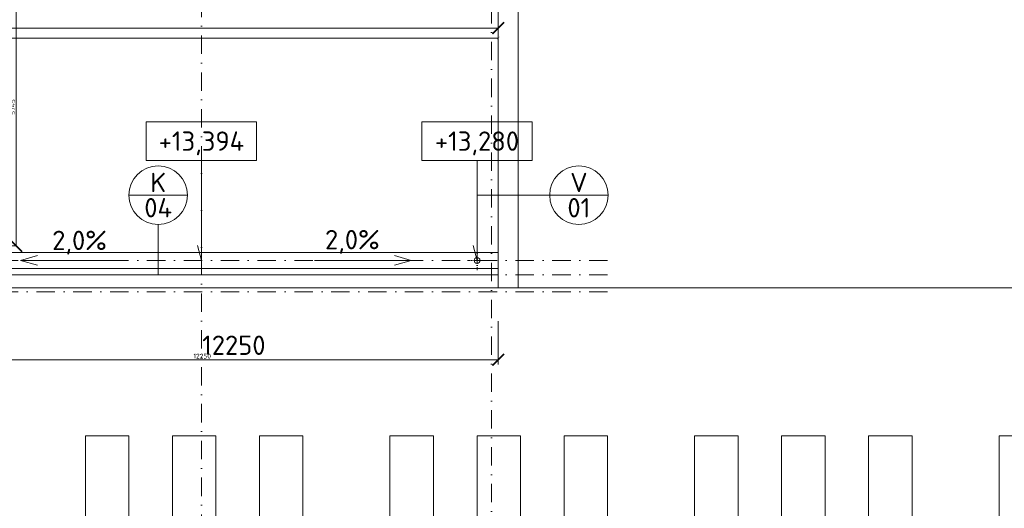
# Model space of a CAD drawing. Header units: millimetres. Extents: x -916886 to 3713765, y -2985421 to 1675785.
# Tile 242 of 256: x 140791 to 161157, y 226822 to 236930. Entities that reach past the tile are written whole.
import ezdxf
from ezdxf.enums import TextEntityAlignment as Align

# ---------------------------------------------------------------- set-up
doc = ezdxf.new("R2010")
doc.units = ezdxf.units.MM
doc.linetypes.add('CENTERX2', pattern=[101.6, 63.5, -12.7, 12.7, -12.7])
doc.linetypes.add('DASHDOT', pattern=[25.4, 12.7, -6.35, 0, -6.35])
doc.layers.get('Defpoints').update_dxf_attribs({"color": 8})
for name, color, linetype, lineweight in [('A99_N_kce-pohl', 1, 'Continuous', 9), ('A99_N_koty-200', 5, 'Continuous', 5), ('A99_N_koty-200 @ 200', 5, 'Continuous', 5), ('A99_N_koty-200 @ 50 (2)', 5, 'Continuous', 5), ('A99_N_koty-vysk', 160, 'Continuous', 9), ('A99_N_znaceni 200', 5, 'Continuous', 5), ('A99_S_kce-pohl', 7, 'Continuous', 5), ('A99_S_osy', 1, 'CENTERX2', 5)]:
    doc.layers.add(name, color=color, linetype=linetype, lineweight=lineweight)
doc.styles.add('A99_kota', font='isocpeur.ttf', dxfattribs={"height": 2})
doc.styles.add('A99_popis', font='isocpeur.ttf')
doc.styles.add('ad_popis 100', font='isocpeur.ttf', dxfattribs={"height": 200})
doc.dimstyles.new('A99_kota_200 new', dxfattribs={"dimscale": 200, "dimtxt": 2, "dimasz": 1.2, "dimexe": 0.5, "dimexo": 1.5, "dimgap": 0.5, "dimtad": 1, "dimdec": 0, "dimzin": 3, "dimdsep": 46, "dimtxsty": 'A99_kota', "dimblk": 'ARCHTICK', "dimcen": 2.5, "dimazin": 2, "dimtfac": 0.75, "dimtdec": 0, "dimtix": 1, "dimtmove": 2, "dimatfit": 0, "dimfxl": 0, "dimtolj": 1, "dimtzin": 0, "dimlwd": 5, "dimlwe": 5, "dimarcsym": 0})

# ---------------------------------------------------------------- blocks, each defined once
blk = doc.blocks.new('světlíky hala D1')
at = {"linetype": 'Continuous', "ltscale": 25}
for p, q in [((-37880, -3058), (-36980, -3058)), ((-37880, -3058), (-37880, -6058)), ((-36980, -3058), (-36980, -6058)), ((-36080, -3058), (-35180, -3058)), ((-36080, -3058), (-36080, -6058)), ((-35180, -3058), (-35180, -6058)), ((-34280, -3058), (-33380, -3058)), ((-34280, -3058), (-34280, -6058)), ((-33380, -3058), (-33380, -6058)), ((-31580, -3058), (-30680, -3058)), ((-31580, -3058), (-31580, -6058)), ((-30680, -3058), (-30680, -6058)), ((-29780, -3058), (-28880, -3058)), ((-29780, -3058), (-29780, -6058)), ((-28880, -3058), (-28880, -6058)), ((-27980, -3058), (-27080, -3058)), ((-27980, -3058), (-27980, -6058)), ((-27080, -3058), (-27080, -6058)), ((-25280, -3058), (-24380, -3058)), ((-25280, -3058), (-25280, -6058)), ((-24380, -3058), (-24380, -6058)), ((-23480, -3058), (-22580, -3058)), ((-23480, -3058), (-23480, -6058)), ((-22580, -3058), (-22580, -6058)), ((-21680, -3058), (-20780, -3058)), ((-21680, -3058), (-21680, -6058)), ((-20780, -3058), (-20780, -6058)), ((-18980, -3058), (-18080, -3058)), ((-18980, -3058), (-18980, -6058))]:
    blk.add_line(p, q, dxfattribs=at)
blk = doc.blocks.new('_ArchTick')
at = {"color": 0, "linetype": 'ByBlock', "const_width": 0.15}
blk.add_lwpolyline([(-0.5, -0.5), (0.5, 0.5)], dxfattribs=at)
blk = doc.blocks.new('*D4182')
at = {"layer": 'A99_N_koty-200', "color": 0, "linetype": 'Continuous', "lineweight": 5, "transparency": 16777216}
for p, q in [((5860, 236755), (5860, 236855)), ((5860, 236755), (150690, 236755)), ((150690, 236755), (150690, 236855))]:
    blk.add_line(p, q, dxfattribs=at)
at = {"layer": 'Defpoints', "color": 0, "linetype": 'Continuous', "lineweight": 0, "transparency": 16777216}
for p in [(150690, 236755), (150690, 236755), (5860, 236550)]:
    blk.add_point(p, dxfattribs=at)
at = {"layer": 'A99_N_koty-200', "color": 0, "linetype": 'Continuous', "lineweight": 5, "transparency": 16777216, "xscale": 240, "yscale": 240, "zscale": 240, "rotation": 180}
blk.add_blockref('_ArchTick', (5860, 236755), dxfattribs=at)
at = {"layer": 'A99_N_koty-200', "color": 0, "linetype": 'Continuous', "lineweight": 5, "transparency": 16777216, "xscale": 240, "yscale": 240, "zscale": 240}
blk.add_blockref('_ArchTick', (150690, 236755), dxfattribs=at)
at = {"layer": 'A99_N_koty-200', "color": 0, "linetype": 'Continuous', "transparency": 16777216, "insert": (76950, 237055), "char_height": 400, "attachment_point": 5, "style": 'A99_kota'}
blk.add_mtext('\\A1;144830', dxfattribs=at)
blk = doc.blocks.new('*D4183')
at = {"layer": 'A99_N_koty-200', "color": 0, "linetype": 'Continuous', "lineweight": 5, "transparency": 16777216}
for p, q in [((150690, 236680), (150690, 236525)), ((5860, 236550), (5860, 236575)), ((5860, 236550), (150690, 236550))]:
    blk.add_line(p, q, dxfattribs=at)
at = {"layer": 'Defpoints', "color": 0, "linetype": 'Continuous', "lineweight": 0, "transparency": 16777216}
for p in [(150690, 236755), (5860, 236550), (150690, 236550)]:
    blk.add_point(p, dxfattribs=at)
at = {"layer": 'A99_N_koty-200', "color": 0, "linetype": 'Continuous', "lineweight": 5, "transparency": 16777216, "xscale": 60, "yscale": 60, "zscale": 60, "rotation": 180}
blk.add_blockref('_ArchTick', (5860, 236550), dxfattribs=at)
at = {"layer": 'A99_N_koty-200', "color": 0, "linetype": 'Continuous', "lineweight": 5, "transparency": 16777216, "xscale": 60, "yscale": 60, "zscale": 60}
blk.add_blockref('_ArchTick', (150690, 236550), dxfattribs=at)
at = {"layer": 'A99_N_koty-200', "color": 0, "linetype": 'Continuous', "transparency": 16777216, "insert": (78275, 236625), "char_height": 100, "attachment_point": 5, "style": 'A99_kota'}
blk.add_mtext('\\A1;144830', dxfattribs=at)
blk = doc.blocks.new('*D4185')
at = {"layer": 'A99_N_koty-200', "color": 0, "linetype": 'Continuous', "lineweight": 5, "transparency": 16777216}
for p, q in [((140720, 237995), (140820, 237995)), ((140720, 232250), (140720, 237995)), ((140720, 232250), (140620, 232250))]:
    blk.add_line(p, q, dxfattribs=at)
at = {"layer": 'Defpoints', "color": 0, "linetype": 'Continuous', "lineweight": 0, "transparency": 16777216}
for p in [(140720, 237995), (140720, 237995), (140730, 232250)]:
    blk.add_point(p, dxfattribs=at)
at = {"layer": 'A99_N_koty-200', "color": 0, "linetype": 'Continuous', "lineweight": 5, "transparency": 16777216, "xscale": 240, "yscale": 240, "zscale": 240}
for p, rotation in [((140720, 237995), 90), ((140720, 232250), 270)]:
    blk.add_blockref('_ArchTick', p, dxfattribs=dict(at, rotation=rotation))
at = {"layer": 'A99_N_koty-200', "color": 0, "linetype": 'Continuous', "transparency": 16777216, "insert": (140420, 235122), "char_height": 400, "attachment_point": 5, "rotation": 90, "style": 'A99_kota'}
blk.add_mtext('\\A1;5745', dxfattribs=at)
blk = doc.blocks.new('*D4186')
at = {"layer": 'A99_N_koty-200', "color": 0, "linetype": 'Continuous', "lineweight": 5, "transparency": 16777216}
for p, q in [((140720, 237995), (140745, 237995)), ((140720, 232250), (140720, 237995)), ((140720, 232250), (140695, 232250))]:
    blk.add_line(p, q, dxfattribs=at)
at = {"layer": 'Defpoints', "color": 0, "linetype": 'Continuous', "lineweight": 0, "transparency": 16777216}
for p in [(140720, 237995), (140720, 237995), (140730, 232250)]:
    blk.add_point(p, dxfattribs=at)
at = {"layer": 'A99_N_koty-200', "color": 0, "linetype": 'Continuous', "lineweight": 5, "transparency": 16777216, "xscale": 60, "yscale": 60, "zscale": 60}
for p, rotation in [((140720, 237995), 90), ((140720, 232250), 270)]:
    blk.add_blockref('_ArchTick', p, dxfattribs=dict(at, rotation=rotation))
at = {"layer": 'A99_N_koty-200', "color": 0, "linetype": 'Continuous', "transparency": 16777216, "insert": (140645, 235122), "char_height": 100, "attachment_point": 5, "rotation": 90, "style": 'A99_kota'}
blk.add_mtext('\\A1;5745', dxfattribs=at)
blk = doc.blocks.new('*U62')
at = {"color": 0, "linetype": 'ByBlock'}
for p, q in [((5.7, -4), (5.7, -14.35)), ((5.7, -14.35), (5.29, -12.8))]:
    blk.add_line(p, q, dxfattribs=at)
blk.add_lwpolyline([(0, -4), (11.4, -4), (11.4, 0), (0, 0)], close=True, dxfattribs=at)
at = {"color": 0, "linetype": 'ByBlock', "style": 'A99_kota'}
for tag, p in [('VYSKA', (5.7, -2.24)), ('VYSKA_POPIS1', (5.7, -6.04)), ('VYSKA_POPIS2', (5.9, -9.54)), ('VYSKA_POPIS3', (5.9, -13.04))]:
    blk.add_attdef(tag, text='', height=2, dxfattribs=at).set_placement(p, align=Align.MIDDLE)
blk = doc.blocks.new('*U20')
at = {"color": 0, "linetype": 'ByBlock'}
blk.add_line((-3.02, 0), (3.02, 0), dxfattribs=at)
blk.add_circle((0, 0), 3.02, dxfattribs=at)
at = {"color": 0, "linetype": 'ByBlock', "style": 'A99_popis'}
for tag, p in [('KATEGORIE', (0, 1.31)), ('PRVEK', (0, -1.3))]:
    blk.add_attdef(tag, text='', height=2, dxfattribs=at).set_placement(p, align=Align.MIDDLE_CENTER)
blk = doc.blocks.new('*D4641')
at = {"layer": 'A99_N_koty-200', "color": 0, "linetype": 'Continuous', "lineweight": 5, "transparency": 16777216}
for p, q in [((138440, 230695), (138440, 229795)), ((150690, 230695), (150690, 229795)), ((138440, 229895), (150690, 229895))]:
    blk.add_line(p, q, dxfattribs=at)
at = {"layer": 'Defpoints', "color": 0, "linetype": 'Continuous', "lineweight": 0, "transparency": 16777216}
for p in [(150690, 231435), (138440, 231135), (150690, 229895)]:
    blk.add_point(p, dxfattribs=at)
at = {"layer": 'A99_N_koty-200', "color": 0, "linetype": 'Continuous', "lineweight": 5, "transparency": 16777216, "xscale": 240, "yscale": 240, "zscale": 240, "rotation": 180}
blk.add_blockref('_ArchTick', (138440, 229895), dxfattribs=at)
at = {"layer": 'A99_N_koty-200', "color": 0, "linetype": 'Continuous', "lineweight": 5, "transparency": 16777216, "xscale": 240, "yscale": 240, "zscale": 240}
blk.add_blockref('_ArchTick', (150690, 229895), dxfattribs=at)
at = {"layer": 'A99_N_koty-200', "color": 0, "linetype": 'Continuous', "transparency": 16777216, "insert": (145220, 230195), "char_height": 400, "attachment_point": 5, "style": 'A99_kota'}
blk.add_mtext('\\A1;12250', dxfattribs=at)
blk = doc.blocks.new('*D4642')
at = {"layer": 'A99_N_koty-200', "color": 0, "linetype": 'Continuous', "lineweight": 5, "transparency": 16777216}
for p, q in [((138440, 230095), (138440, 229870)), ((150690, 230095), (150690, 229870)), ((138440, 229895), (150690, 229895))]:
    blk.add_line(p, q, dxfattribs=at)
at = {"layer": 'Defpoints', "color": 0, "linetype": 'Continuous', "lineweight": 0, "transparency": 16777216}
for p in [(150690, 231435), (138440, 231135), (150690, 229895)]:
    blk.add_point(p, dxfattribs=at)
at = {"layer": 'A99_N_koty-200', "color": 0, "linetype": 'Continuous', "lineweight": 5, "transparency": 16777216, "xscale": 60, "yscale": 60, "zscale": 60, "rotation": 180}
blk.add_blockref('_ArchTick', (138440, 229895), dxfattribs=at)
at = {"layer": 'A99_N_koty-200', "color": 0, "linetype": 'Continuous', "lineweight": 5, "transparency": 16777216, "xscale": 60, "yscale": 60, "zscale": 60}
blk.add_blockref('_ArchTick', (150690, 229895), dxfattribs=at)
at = {"layer": 'A99_N_koty-200', "color": 0, "linetype": 'Continuous', "transparency": 16777216, "insert": (144565, 229970), "char_height": 100, "attachment_point": 5, "style": 'A99_kota'}
blk.add_mtext('\\A1;12250', dxfattribs=at)
blk = doc.blocks.new('*U5104')
at = {"layer": 'A99_N_koty-200 @ 200', "linetype": 'Continuous'}
dim = blk.add_linear_dim(base=(150690, 236755), p1=(5860, 236550), p2=(150690, 236755), dimstyle='A99_kota_200 new', override={"dimscale": 200, "dimtix": 1, "dimtofl": 1, "dimtmove": 2, "dimatfit": 0}, dxfattribs=at)
dim.commit()
dim.dimension.update_dxf_attribs({"geometry": '*D4182', "text_midpoint": (76950, 237055), "dimtype": 128})
at = {"layer": 'A99_N_koty-200 @ 50 (2)', "linetype": 'Continuous'}
dim = blk.add_linear_dim(base=(150690, 236550), p1=(5860, 236550), p2=(150690, 236755), dimstyle='A99_kota_200 new', override={"dimscale": 50, "dimtix": 1, "dimtofl": 1, "dimtmove": 2, "dimatfit": 0}, dxfattribs=at)
dim.commit()
dim.dimension.update_dxf_attribs({"geometry": '*D4183', "text_midpoint": (78275, 236625)})
blk = doc.blocks.new('*U5105')
at = {"layer": 'A99_N_koty-200 @ 200', "linetype": 'Continuous'}
dim = blk.add_linear_dim(base=(140720, 237995), p1=(140730, 232250), p2=(140720, 237995), angle=90, dimstyle='A99_kota_200 new', override={"dimscale": 200, "dimtix": 1, "dimtofl": 1, "dimtmove": 2, "dimatfit": 0}, dxfattribs=at)
dim.commit()
dim.dimension.update_dxf_attribs({"geometry": '*D4185', "text_midpoint": (140420, 235122.5)})
at = {"layer": 'A99_N_koty-200 @ 50 (2)', "linetype": 'Continuous'}
dim = blk.add_linear_dim(base=(140720, 237995), p1=(140730, 232250), p2=(140720, 237995), angle=90, dimstyle='A99_kota_200 new', override={"dimscale": 50, "dimtix": 1, "dimtofl": 1, "dimtmove": 2, "dimatfit": 0}, dxfattribs=at)
dim.commit()
dim.dimension.update_dxf_attribs({"geometry": '*D4186', "text_midpoint": (140645, 235122.5)})
blk = doc.blocks.new('*U5270')
at = {"layer": 'A99_N_koty-200 @ 200', "linetype": 'Continuous'}
dim = blk.add_linear_dim(base=(150690, 229895), p1=(138440, 231135), p2=(150690, 231435), dimstyle='A99_kota_200 new', override={"dimscale": 200, "dimtix": 1, "dimtofl": 1, "dimtmove": 2, "dimatfit": 0}, dxfattribs=at)
dim.commit()
dim.dimension.update_dxf_attribs({"geometry": '*D4641', "text_midpoint": (145220, 230195), "dimtype": 128})
at = {"layer": 'A99_N_koty-200 @ 50 (2)', "linetype": 'Continuous'}
dim = blk.add_linear_dim(base=(150690, 229895), p1=(138440, 231135), p2=(150690, 231435), dimstyle='A99_kota_200 new', override={"dimscale": 50, "dimtix": 1, "dimtofl": 1, "dimtmove": 2, "dimatfit": 0}, dxfattribs=at)
dim.commit()
dim.dimension.update_dxf_attribs({"geometry": '*D4642', "text_midpoint": (144565, 229970)})

msp = doc.modelspace()

# ---------------------------------------------------------------- linework, layer by layer
at = {"layer": 'A99_N_kce-pohl', "linetype": 'Continuous', "lineweight": 9}
for points in [[(150690, 250115), (150690, 231380)], [(151100, 250120), (151100, 231380)]]:
    msp.add_lwpolyline(points, dxfattribs=at)
at = {"layer": 'A99_N_kce-pohl', "linetype": 'Continuous', "ltscale": 25}
msp.add_lwpolyline([(150690, 231785), (150690, 232115), (6000, 232115), (6000, 231785)], close=True, dxfattribs=at)
at = {"layer": 'A99_N_kce-pohl', "linetype": 'DASHDOT', "lineweight": 5, "ltscale": 5}
for points in [[(150250, 231750), (150250, 232150)], [(150050, 231950), (150450, 231950)]]:
    msp.add_lwpolyline(points, dxfattribs=at)
at = {"layer": 'A99_N_kce-pohl', "linetype": 'Continuous', "ltscale": 25}
msp.add_lwpolyline([(150690, 231650), (138440, 231650)], dxfattribs=at)
at = {"layer": 'A99_N_kce-pohl', "linetype": 'Continuous'}
msp.add_circle((150250, 231950), 60, dxfattribs=at)
at = {"layer": 'A99_N_koty-vysk'}
for points in [[(140810, 231950), (141160, 232050)], [(148890, 231950), (148540, 232050)], [(140810, 231950), (142810, 231950)], [(140810, 231950), (141160, 231850)], [(148890, 231950), (146890, 231950)], [(148890, 231950), (148540, 231850)]]:
    msp.add_lwpolyline(points, dxfattribs=at)
at = {"layer": 'A99_N_znaceni 200'}
for points in [[(151753.1, 233300), (150250, 233300)], [(150250, 232470), (150250, 233300)]]:
    msp.add_lwpolyline(points, dxfattribs=at)
at = {"layer": 'A99_N_znaceni 200', "lineweight": 5}
msp.add_lwpolyline([(143655, 232696), (143655, 231650)], dxfattribs=at)
at = {"layer": 'A99_S_kce-pohl', "linetype": 'Continuous', "ltscale": 25}
msp.add_line((161950, 231380), (138850, 231380), dxfattribs=at)
at = {"layer": 'A99_S_osy', "linetype": 'DASHDOT', "lineweight": 5, "ltscale": 30}
for points in [[(144550, 264800), (144550, 176462.5)], [(150550, 264669.7), (150550, 146890)], [(152950, 231950), (4375, 231950)], [(152950, 231650), (4375, 231650)], [(152950, 231300), (4375, 231300)]]:
    msp.add_lwpolyline(points, dxfattribs=at)

# ---------------------------------------------------------------- block references
at = {"layer": 'A99_N_koty-200', "color": 4, "linetype": 'Continuous', "lineweight": 0}
for name in ['*U5105', '*U5104', '*U5270']:
    msp.add_blockref(name, (0, 0), dxfattribs=at)
at = {"layer": 'A99_N_koty-vysk', "xscale": 200, "yscale": 200, "zscale": 200}
for p, values in [((143410, 234820), {'VYSKA': '+13,394'}), ((149110, 234820), {'VYSKA': '+13,280'})]:
    msp.add_blockref('*U62', p, dxfattribs=at).add_auto_attribs(values)
at = {"layer": 'A99_N_znaceni 200'}
ref = msp.add_blockref('*U20', (143655, 233300), dxfattribs=dict(at, xscale=-200, yscale=200, zscale=200))
ref.add_attrib('KATEGORIE', 'K', dxfattribs={"layer": '0', "color": 0, "linetype": 'ByBlock', "height": 400, "style": 'A99_popis'}).set_placement((143655, 233562), align=Align.MIDDLE_CENTER)
ref.add_attrib('PRVEK', '04', dxfattribs={"layer": '0', "color": 0, "linetype": 'ByBlock', "height": 400, "style": 'A99_popis'}).set_placement((143655, 233040.4), align=Align.MIDDLE_CENTER)
at = {"layer": 'A99_N_znaceni 200', "xscale": 200, "yscale": 200, "zscale": 200}
msp.add_blockref('*U20', (152357.1, 233300), dxfattribs=at).add_auto_attribs({'KATEGORIE': 'V', 'PRVEK': '01'})
at = {"layer": 'A99_S_kce-pohl', "linetype": 'Continuous', "ltscale": 25}
msp.add_blockref('světlíky hala D1', (180030, 231380), dxfattribs=at)

# ---------------------------------------------------------------- texts
at = {"layer": 'A99_N_koty-vysk', "char_height": 400, "style": 'ad_popis 100'}
for insert, attachment_point in [((148237, 232580), 3), ((141463, 232565), 1)]:
    msp.add_mtext_dynamic_manual_height_columns('2,0%', width=673.852, gutter_width=2000, heights=[0], dxfattribs=dict(at, insert=insert, attachment_point=attachment_point))

doc.saveas('drawing.dxf')
